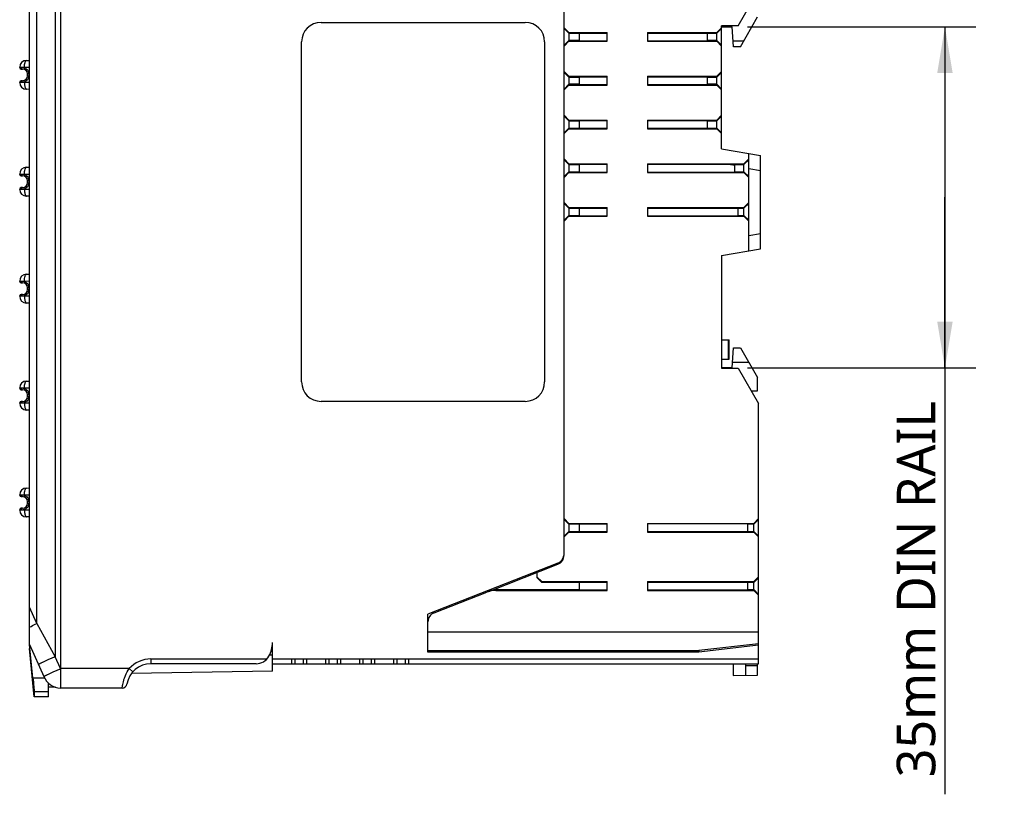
# Model space of a CAD drawing. Header units: inches. Extents: x 0 to 23.4, y 0 to 16.5.
# Tile 11 of 18: x 11.8 to 15.8, y 3.4 to 6.5. Entities that reach past the tile are written whole.
import ezdxf

# ---------------------------------------------------------------- set-up
doc = ezdxf.new("R2010")
doc.units = ezdxf.units.IN
doc.header["$LTSCALE"] = 1.28622
doc.header["$MEASUREMENT"] = 0
doc.layers.get('0').update_dxf_attribs({"linetype": 'CONTINUOUS'})
doc.layers.add('MIO-CMT0A_-DIM', color=7, linetype='CONTINUOUS')
doc.layers.add('MIO-CMT0A_-SHAPE', color=7, linetype='CONTINUOUS')
doc.styles.add('TEXTSTYLE_3', font='malgun.ttf')
doc.dimstyles.new('DIMSTYLE_2', dxfattribs={"dimtxt": 0.15625, "dimasz": 0.1875, "dimexe": 0.125, "dimexo": 0.0625, "dimgap": 0.039062, "dimtad": 1, "dimdec": 5, "dimzin": 4, "dimdsep": 46, "dimtxsty": 'TEXTSTYLE_3', "dimblk": '_FILLED', "dimblk1": '_FILLED', "dimblk2": '_FILLED', "dimcen": 0.09, "dimadec": 5, "dimazin": 1, "dimtfac": 1, "dimtdec": 5, "dimtofl": 0, "dimtmove": 0, "dimatfit": 3, "dimldrblk": '_FILLED', "dimfxl": 1, "dimtolj": 1, "dimtzin": 4, "dimarcsym": 0})

# ---------------------------------------------------------------- blocks, each defined once
blk = doc.blocks.new('_FILLED')
at = {"color": 0, "linetype": 'BYBLOCK'}
blk.add_solid([(0, 0), (-1, 0.167), (-1, -0.167)], dxfattribs=at)
blk = doc.blocks.new('*D1')
at = {"layer": 'MIO-CMT0A_-DIM', "color": 2, "linetype": 'CONTINUOUS'}
for p, q in [((14.7456, 6.4909), (15.5057, 6.4909)), ((15.5057, 6.4909), (15.6697, 6.4909)), ((15.5447, 6.4909), (15.5447, 5.8)), ((15.5447, 5.109), (15.5447, 5.8)), ((15.5447, 5.8), (15.5447, 3.3814)), ((14.7456, 5.109), (15.5057, 5.109)), ((15.5057, 5.109), (15.6697, 5.109))]:
    blk.add_line(p, q, dxfattribs=at)
at = {"layer": 'MIO-CMT0A_-DIM', "color": 2, "linetype": 'CONTINUOUS', "xscale": 0.1875, "yscale": 0.1875, "zscale": 0.1875}
for p, rotation in [((15.5447, 6.4909), 90), ((15.5447, 5.109), 270)]:
    blk.add_blockref('_FILLED', p, dxfattribs=dict(at, rotation=rotation))
at = {"layer": 'MIO-CMT0A_-DIM', "color": 2, "linetype": 'CONTINUOUS', "insert": (15.3494, 4.974), "char_height": 0.15625, "width": 1.592593, "attachment_point": 3, "rotation": 90, "line_spacing_factor": 0.9, "style": 'TEXTSTYLE_3'}
blk.add_mtext('35mm DIN RAIL', dxfattribs=at)

msp = doc.modelspace()

# ---------------------------------------------------------------- linework, layer by layer
at = {"layer": 'MIO-CMT0A_-SHAPE', "color": 7, "linetype": 'CONTINUOUS'}
for p, q in [((11.836968, 3.98897), (11.836968, 7.729127)), ((14.002322, 4.350448), (14.002322, 7.249539)), ((11.86662, 4.073267), (11.86662, 6.7375)), ((11.94126, 6.733588), (11.94126, 3.938915)), ((11.962952, 6.732451), (11.962892, 3.890417)), ((14.707047, 6.494875), (14.789724, 6.638076)), ((13.01807, 6.508655), (13.844842, 6.508655)), ((14.716352, 6.41023), (14.785787, 6.530494)), ((14.022007, 6.467316), (14.002322, 6.487013)), ((14.002322, 6.483301), (14.022007, 6.464292)), ((14.022007, 6.467316), (14.176513, 6.467316)), ((14.022007, 6.467316), (14.022007, 6.431883)), ((14.022007, 6.464292), (14.062752, 6.464292)), ((14.062752, 6.465254), (14.176358, 6.465254)), ((14.062752, 6.465254), (14.062752, 6.433946)), ((14.176513, 6.431883), (14.176513, 6.467316)), ((14.339943, 6.467316), (14.620432, 6.467316)), ((14.339943, 6.467316), (14.339943, 6.431883)), ((14.339943, 6.465254), (14.583502, 6.465254)), ((14.583502, 6.433946), (14.583502, 6.465254)), ((14.583502, 6.464292), (14.620432, 6.464292)), ((14.640117, 6.487013), (14.620432, 6.467316)), ((14.640117, 6.483301), (14.620432, 6.464292)), ((14.620432, 6.431883), (14.620432, 6.467316)), ((14.707047, 6.494875), (14.640117, 6.494875)), ((14.640117, 5.996596), (14.640117, 6.494875)), ((14.640117, 6.490938), (14.683149, 6.490938)), ((14.688793, 6.41023), (14.683149, 6.490938)), ((12.93933, 5.051962), (12.93933, 6.429915)), ((13.923582, 6.429915), (13.923582, 5.051962)), ((14.002322, 6.415898), (14.022007, 6.434908)), ((14.002322, 6.412186), (14.022007, 6.431883)), ((14.062752, 6.434908), (14.022007, 6.434908)), ((14.022007, 6.431883), (14.176513, 6.431883)), ((14.062752, 6.433946), (14.176513, 6.433946)), ((14.339943, 6.431883), (14.620432, 6.431883)), ((14.340097, 6.433946), (14.583502, 6.433946)), ((14.620432, 6.434908), (14.583502, 6.434908)), ((14.640117, 6.415898), (14.620432, 6.434908)), ((14.620432, 6.431883), (14.640117, 6.412186)), ((14.687141, 6.433852), (14.72999, 6.433852)), ((14.716352, 6.41023), (14.688793, 6.41023)), ((11.824916, 6.354594), (11.836968, 6.354699)), ((11.797598, 6.325584), (11.797598, 6.327036)), ((11.797598, 6.327036), (11.806257, 6.326986)), ((11.797598, 6.325584), (11.806034, 6.325584)), ((11.803503, 6.319679), (11.809409, 6.319679)), ((11.806257, 6.326986), (11.817111, 6.326968)), ((11.817111, 6.324381), (11.815373, 6.318753)), ((11.817111, 6.326968), (11.836968, 6.327141)), ((11.817111, 6.326968), (11.817111, 6.324381)), ((14.022007, 6.290151), (14.002322, 6.309848)), ((14.002322, 6.306136), (14.022007, 6.287126)), ((14.640117, 6.309848), (14.620432, 6.290151)), ((14.640117, 6.306136), (14.620432, 6.287126)), ((11.797598, 6.265077), (11.797598, 6.266529)), ((11.806034, 6.266529), (11.797598, 6.266529)), ((11.806257, 6.265127), (11.797598, 6.265077)), ((11.809409, 6.272434), (11.803503, 6.272434)), ((11.817111, 6.265145), (11.806257, 6.265127)), ((11.817111, 6.267732), (11.815373, 6.27336)), ((11.817111, 6.265145), (11.817111, 6.267732)), ((11.836968, 6.264972), (11.817111, 6.265145)), ((11.829094, 6.292119), (11.829094, 6.299994)), ((11.834948, 6.299994), (11.829094, 6.299994)), ((11.829094, 6.292119), (11.834948, 6.292119)), ((11.834948, 6.299994), (11.834948, 6.292119)), ((14.022007, 6.290151), (14.176513, 6.290151)), ((14.022007, 6.290151), (14.022007, 6.254718)), ((14.022007, 6.287126), (14.062752, 6.287126)), ((14.062752, 6.288089), (14.176358, 6.288089)), ((14.062752, 6.288089), (14.062752, 6.25678)), ((14.176513, 6.254718), (14.176513, 6.290151)), ((14.339943, 6.290151), (14.620432, 6.290151)), ((14.339943, 6.290151), (14.339943, 6.254718)), ((14.339943, 6.288089), (14.583502, 6.288089)), ((14.583502, 6.25678), (14.583502, 6.288089)), ((14.583502, 6.287126), (14.620432, 6.287126)), ((14.620432, 6.254718), (14.620432, 6.290151)), ((11.836968, 6.237414), (11.824916, 6.237519)), ((14.002322, 6.238733), (14.022007, 6.257743)), ((14.002322, 6.235021), (14.022007, 6.254718)), ((14.062752, 6.257743), (14.022007, 6.257743)), ((14.022007, 6.254718), (14.176513, 6.254718)), ((14.062752, 6.25678), (14.176513, 6.25678)), ((14.339943, 6.254718), (14.620432, 6.254718)), ((14.340097, 6.25678), (14.583502, 6.25678)), ((14.620432, 6.257743), (14.583502, 6.257743)), ((14.640117, 6.238733), (14.620432, 6.257743)), ((14.620432, 6.254718), (14.640117, 6.235021)), ((14.022007, 6.112986), (14.002322, 6.132683)), ((14.002322, 6.128971), (14.022007, 6.109961)), ((14.022007, 6.112986), (14.176513, 6.112986)), ((14.022007, 6.112986), (14.022007, 6.077553)), ((14.022007, 6.109961), (14.062752, 6.109961)), ((14.062752, 6.110923), (14.176358, 6.110923)), ((14.062752, 6.110923), (14.062752, 6.079615)), ((14.176513, 6.077553), (14.176513, 6.112986)), ((14.339943, 6.112986), (14.620432, 6.112986)), ((14.339943, 6.112986), (14.339943, 6.077553)), ((14.339943, 6.110923), (14.583502, 6.110923)), ((14.583502, 6.079615), (14.583502, 6.110923)), ((14.583502, 6.109961), (14.620432, 6.109961)), ((14.640117, 6.132683), (14.620432, 6.112986)), ((14.640117, 6.128971), (14.620432, 6.109961)), ((14.620432, 6.077553), (14.620432, 6.112986)), ((14.002322, 6.061568), (14.022007, 6.080577)), ((14.002322, 6.057856), (14.022007, 6.077553)), ((14.022007, 6.080577), (14.062752, 6.080577)), ((14.022007, 6.077553), (14.176513, 6.077553)), ((14.062752, 6.079615), (14.176513, 6.079615)), ((14.339943, 6.077553), (14.620432, 6.077553)), ((14.340097, 6.079615), (14.583502, 6.079615)), ((14.583502, 6.080577), (14.620432, 6.080577)), ((14.640117, 6.061568), (14.620432, 6.080577)), ((14.620432, 6.077553), (14.640117, 6.057856)), ((14.640117, 5.996596), (14.797598, 5.968828)), ((14.022007, 5.93582), (14.002322, 5.955517)), ((14.002322, 5.951805), (14.022007, 5.932796)), ((14.750354, 5.955517), (14.730669, 5.93582)), ((14.750354, 5.951805), (14.730669, 5.932796)), ((14.750354, 5.583458), (14.750354, 5.977159)), ((14.797598, 5.591788), (14.797598, 5.968828)), ((11.824916, 5.921523), (11.836968, 5.921628)), ((14.002322, 5.884402), (14.022007, 5.903412)), ((14.022007, 5.93582), (14.176513, 5.93582)), ((14.022007, 5.93582), (14.022007, 5.900387)), ((14.022007, 5.932796), (14.062752, 5.932796)), ((14.022007, 5.903412), (14.062752, 5.903412)), ((14.062752, 5.933758), (14.176358, 5.933758)), ((14.062752, 5.933758), (14.062752, 5.902449)), ((14.062752, 5.902449), (14.176513, 5.902449)), ((14.176513, 5.900387), (14.176513, 5.93582)), ((14.339943, 5.93582), (14.730669, 5.93582)), ((14.339943, 5.93582), (14.339943, 5.900387)), ((14.339943, 5.933758), (14.670455, 5.933758)), ((14.340097, 5.902449), (14.693738, 5.902449)), ((14.670455, 5.933758), (14.693738, 5.929653)), ((14.675913, 5.932796), (14.730669, 5.932796)), ((14.693738, 5.902449), (14.693738, 5.929653)), ((14.693738, 5.903412), (14.730669, 5.903412)), ((14.730669, 5.900387), (14.730669, 5.93582)), ((14.750354, 5.884402), (14.730669, 5.903412)), ((14.750354, 5.917193), (14.797598, 5.908862)), ((11.797598, 5.892513), (11.797598, 5.893965)), ((11.797598, 5.893965), (11.806257, 5.893915)), ((11.797598, 5.892513), (11.806034, 5.892513)), ((11.803503, 5.886608), (11.809409, 5.886608)), ((11.806257, 5.893915), (11.817111, 5.893897)), ((11.817111, 5.89131), (11.815373, 5.885682)), ((11.817111, 5.893897), (11.836968, 5.89407)), ((11.817111, 5.893897), (11.817111, 5.89131)), ((11.829094, 5.859049), (11.829094, 5.866923)), ((11.834948, 5.866923), (11.829094, 5.866923)), ((11.834948, 5.866923), (11.834948, 5.859048)), ((14.002322, 5.88069), (14.022007, 5.900387)), ((14.022007, 5.900387), (14.176513, 5.900387)), ((14.339943, 5.900387), (14.730669, 5.900387)), ((14.730669, 5.900387), (14.750354, 5.88069)), ((11.797598, 5.832006), (11.797598, 5.833458)), ((11.806034, 5.833458), (11.797598, 5.833458)), ((11.806257, 5.832056), (11.797598, 5.832006)), ((11.809409, 5.839364), (11.803503, 5.839364)), ((11.817111, 5.832074), (11.806257, 5.832056)), ((11.817111, 5.834661), (11.815373, 5.840289)), ((11.817111, 5.832074), (11.817111, 5.834661)), ((11.836968, 5.831901), (11.817111, 5.832074)), ((11.829094, 5.859049), (11.834948, 5.859049)), ((11.836968, 5.804343), (11.824916, 5.804448)), ((14.022007, 5.758655), (14.002322, 5.778352)), ((14.002322, 5.77464), (14.022007, 5.75563)), ((14.022007, 5.758655), (14.176513, 5.758655)), ((14.022007, 5.758655), (14.022007, 5.723222)), ((14.022007, 5.75563), (14.062752, 5.75563)), ((14.062752, 5.756593), (14.176358, 5.756593)), ((14.062752, 5.756593), (14.062752, 5.725284)), ((14.176513, 5.723222), (14.176513, 5.758655)), ((14.339943, 5.758655), (14.730669, 5.758655)), ((14.339943, 5.758655), (14.339943, 5.723222)), ((14.339943, 5.756593), (14.707047, 5.756593)), ((14.707047, 5.725284), (14.707047, 5.756593)), ((14.707047, 5.75563), (14.730669, 5.75563)), ((14.750354, 5.778352), (14.730669, 5.758655)), ((14.750354, 5.77464), (14.730669, 5.75563)), ((14.730669, 5.723222), (14.730669, 5.758655)), ((14.002322, 5.707237), (14.022007, 5.726246)), ((14.002322, 5.703525), (14.022007, 5.723222)), ((14.022007, 5.726246), (14.062752, 5.726246)), ((14.022007, 5.723222), (14.176513, 5.723222)), ((14.062752, 5.725284), (14.176513, 5.725284)), ((14.339943, 5.723222), (14.730669, 5.723222)), ((14.340097, 5.725284), (14.707047, 5.725284)), ((14.707047, 5.726246), (14.730669, 5.726246)), ((14.750354, 5.707237), (14.730669, 5.726246)), ((14.730669, 5.723222), (14.750354, 5.703525)), ((14.797598, 5.651755), (14.750354, 5.643424)), ((14.640117, 5.56402), (14.797598, 5.591788)), ((14.640117, 5.56402), (14.640117, 5.107539)), ((11.824916, 5.488452), (11.836968, 5.488558)), ((11.797598, 5.459442), (11.797598, 5.460894)), ((11.797598, 5.460894), (11.806257, 5.460844)), ((11.797598, 5.459442), (11.806034, 5.459442)), ((11.803503, 5.453537), (11.809409, 5.453537)), ((11.806257, 5.460844), (11.817111, 5.460826)), ((11.817111, 5.458239), (11.815373, 5.452611)), ((11.817111, 5.460826), (11.836968, 5.460999)), ((11.817111, 5.460826), (11.817111, 5.458239)), ((11.829094, 5.425978), (11.829094, 5.433852)), ((11.834948, 5.433852), (11.829094, 5.433852)), ((11.829094, 5.425978), (11.834948, 5.425978)), ((11.834948, 5.433852), (11.834948, 5.425978)), ((11.797598, 5.398935), (11.797598, 5.400387)), ((11.806034, 5.400387), (11.797598, 5.400387)), ((11.806257, 5.398985), (11.797598, 5.398935)), ((11.809409, 5.406293), (11.803503, 5.406293)), ((11.817111, 5.399003), (11.806257, 5.398985)), ((11.817111, 5.40159), (11.815373, 5.407218)), ((11.817111, 5.399003), (11.817111, 5.40159)), ((11.836968, 5.39883), (11.817111, 5.399003)), ((11.836968, 5.371272), (11.824916, 5.371377)), ((14.640117, 5.223222), (14.671305, 5.223222)), ((14.668722, 5.144482), (14.668722, 5.223222)), ((14.671305, 5.144482), (14.671305, 5.223222)), ((14.683149, 5.109049), (14.688793, 5.189757)), ((14.688793, 5.189757), (14.716352, 5.189757)), ((14.716352, 5.189757), (14.785787, 5.069493)), ((14.640117, 5.144482), (14.671305, 5.144482)), ((14.683149, 5.109049), (14.640117, 5.109049)), ((14.640117, 5.107539), (14.707047, 5.107539)), ((14.750447, 5.130702), (14.684663, 5.130702)), ((14.707047, 5.107539), (14.789724, 4.964338)), ((14.785787, 5.016381), (14.785787, 5.069493)), ((11.797598, 5.026371), (11.797598, 5.027824)), ((11.797598, 5.027824), (11.806257, 5.027773)), ((11.797598, 5.026371), (11.806034, 5.026371)), ((11.806257, 5.027773), (11.817111, 5.027755)), ((11.817111, 5.025169), (11.815373, 5.019541)), ((11.817111, 5.027755), (11.836968, 5.027928)), ((11.817111, 5.027755), (11.817111, 5.025168)), ((11.824916, 5.055382), (11.836968, 5.055487)), ((11.803503, 5.020466), (11.809409, 5.020466)), ((11.829094, 4.992907), (11.829094, 5.000781)), ((11.834948, 5.000781), (11.829094, 5.000781)), ((11.829094, 4.992907), (11.834948, 4.992907)), ((11.834948, 5.000781), (11.834948, 4.992907)), ((14.759807, 5.016155), (14.785787, 5.016381)), ((11.797598, 4.965864), (11.797598, 4.967316)), ((11.806034, 4.967316), (11.797598, 4.967316)), ((11.806257, 4.965915), (11.797598, 4.965864)), ((11.809409, 4.973222), (11.803503, 4.973222)), ((11.817111, 4.965932), (11.806257, 4.965915)), ((11.817111, 4.968519), (11.815373, 4.974147)), ((11.817111, 4.965932), (11.817111, 4.968519)), ((11.836968, 4.96576), (11.817111, 4.965932)), ((13.844842, 4.973222), (13.01807, 4.973222)), ((14.789724, 3.91023), (14.789724, 4.964338)), ((11.836968, 4.938201), (11.824916, 4.938306)), ((11.797598, 4.593301), (11.797598, 4.594753)), ((11.797598, 4.594753), (11.806257, 4.594702)), ((11.797598, 4.593301), (11.806034, 4.593301)), ((11.803503, 4.587395), (11.809409, 4.587395)), ((11.806257, 4.594702), (11.817111, 4.594685)), ((11.817111, 4.592098), (11.815373, 4.58647)), ((11.817111, 4.594685), (11.836968, 4.594857)), ((11.817111, 4.594685), (11.817111, 4.592098)), ((11.824916, 4.622311), (11.836968, 4.622416)), ((11.829094, 4.559836), (11.829094, 4.56771)), ((11.834948, 4.56771), (11.829094, 4.56771)), ((11.829094, 4.559836), (11.834948, 4.559836)), ((11.834948, 4.56771), (11.834948, 4.559836)), ((11.797598, 4.532793), (11.797598, 4.534245)), ((11.806034, 4.534245), (11.797598, 4.534245)), ((11.806257, 4.532844), (11.797598, 4.532793)), ((11.809409, 4.540151), (11.803503, 4.540151)), ((11.817111, 4.532862), (11.806257, 4.532844)), ((11.817111, 4.535449), (11.815373, 4.541076)), ((11.817111, 4.532862), (11.817111, 4.535449)), ((11.836968, 4.532689), (11.817111, 4.532862)), ((11.836968, 4.50513), (11.824916, 4.505235)), ((14.022007, 4.479127), (14.002322, 4.498824)), ((14.002322, 4.495112), (14.022007, 4.476103)), ((14.022007, 4.479127), (14.176513, 4.479127)), ((14.022007, 4.479127), (14.022007, 4.443694)), ((14.062752, 4.476103), (14.022007, 4.476103)), ((14.062752, 4.477065), (14.176358, 4.477065)), ((14.062752, 4.477065), (14.062752, 4.445757)), ((14.176513, 4.443694), (14.176513, 4.479127)), ((14.339943, 4.479127), (14.770039, 4.479127)), ((14.339943, 4.479127), (14.339943, 4.443694)), ((14.746417, 4.477065), (14.339943, 4.477065)), ((14.746417, 4.445757), (14.746417, 4.477065)), ((14.770039, 4.476103), (14.746417, 4.476103)), ((14.789724, 4.498824), (14.770039, 4.479127)), ((14.789724, 4.495112), (14.770039, 4.476103)), ((14.770039, 4.443694), (14.770039, 4.479127)), ((14.002322, 4.427709), (14.022007, 4.446719)), ((14.002322, 4.423997), (14.022007, 4.443694)), ((14.022007, 4.446719), (14.062752, 4.446719)), ((14.022007, 4.443694), (14.176513, 4.443694)), ((14.062752, 4.445757), (14.176513, 4.445757)), ((14.339943, 4.443694), (14.770039, 4.443694)), ((14.340097, 4.445757), (14.746417, 4.445757)), ((14.746417, 4.446719), (14.770039, 4.446719)), ((14.789724, 4.427709), (14.770039, 4.446719)), ((14.770039, 4.443694), (14.789724, 4.423997)), ((13.977348, 4.318034), (13.451141, 4.11131)), ((13.696886, 4.203623), (13.977348, 4.313804)), ((13.892086, 4.280308), (13.892086, 4.259579)), ((13.911771, 4.242907), (13.892086, 4.262604)), ((13.892086, 4.259579), (13.911771, 4.239882)), ((13.911771, 4.242907), (14.176513, 4.242907)), ((13.911771, 4.239882), (13.911771, 4.242907)), ((14.062752, 4.239882), (13.911771, 4.239882)), ((14.062752, 4.240845), (14.176358, 4.240845)), ((14.062752, 4.240845), (14.062752, 4.209536)), ((14.176513, 4.207474), (14.176513, 4.242907)), ((14.339943, 4.242907), (14.770039, 4.242907)), ((14.339943, 4.242907), (14.339943, 4.207474)), ((14.339943, 4.240845), (14.746417, 4.240845)), ((14.746417, 4.209536), (14.746417, 4.240845)), ((14.770039, 4.239882), (14.746417, 4.239882)), ((14.789724, 4.262604), (14.770039, 4.242907)), ((14.789724, 4.258892), (14.770039, 4.239882)), ((14.770039, 4.207474), (14.770039, 4.242907)), ((13.476115, 4.116891), (13.689187, 4.200598)), ((13.725481, 4.207474), (13.73318, 4.210498)), ((13.725481, 4.207474), (14.176513, 4.207474)), ((13.73318, 4.210498), (14.062752, 4.210498)), ((14.062752, 4.209536), (14.176513, 4.209536)), ((14.339943, 4.207474), (14.770039, 4.207474)), ((14.340097, 4.209536), (14.746417, 4.209536)), ((14.746417, 4.210498), (14.770039, 4.210498)), ((14.789724, 4.191489), (14.770039, 4.210498)), ((14.770039, 4.207474), (14.789724, 4.187777)), ((13.596158, 4.164051), (13.596158, 4.168281)), ((11.86662, 4.073267), (11.836968, 4.139985)), ((13.451141, 3.957474), (13.451141, 4.11131)), ((11.86662, 4.073266), (11.94126, 3.938914)), ((13.451141, 4.040151), (14.789724, 4.040151)), ((11.836968, 3.98897), (11.89497, 3.858465)), ((12.82122, 3.880824), (12.82122, 3.996844)), ((14.789724, 3.990977), (14.548246, 3.963379)), ((11.851368, 3.8536), (11.836968, 3.987233)), ((11.836968, 3.987233), (11.836968, 3.972632)), ((11.85663, 3.776375), (11.836968, 3.972593)), ((13.451141, 3.963379), (14.548246, 3.963379)), ((14.548582, 3.957474), (13.451141, 3.957474)), ((14.548246, 3.963379), (14.548582, 3.957474)), ((14.548569, 3.957675), (14.548582, 3.957474)), ((14.789724, 3.985033), (14.548582, 3.957474)), ((11.962892, 3.890417), (11.94126, 3.938915)), ((12.329094, 3.929915), (12.799089, 3.929915)), ((12.329094, 3.929915), (12.329094, 3.91023)), ((12.755072, 3.91023), (12.329094, 3.91023)), ((12.82122, 3.945663), (12.809334, 3.945663)), ((12.82122, 3.929915), (14.789724, 3.929915)), ((12.82122, 3.91023), (14.789724, 3.91023)), ((12.89996, 3.91023), (12.89996, 3.929915)), ((12.911771, 3.929915), (12.911771, 3.91023)), ((12.947204, 3.91023), (12.947204, 3.929915)), ((12.959015, 3.929915), (12.959015, 3.91023)), ((13.037755, 3.91023), (13.037755, 3.929915)), ((13.049566, 3.929915), (13.049566, 3.91023)), ((13.084999, 3.91023), (13.084999, 3.929915)), ((13.09681, 3.929915), (13.09681, 3.91023)), ((13.175551, 3.91023), (13.175551, 3.929915)), ((13.187362, 3.929915), (13.187362, 3.91023)), ((13.222795, 3.91023), (13.222795, 3.929915)), ((13.234606, 3.929915), (13.234606, 3.91023)), ((13.313346, 3.91023), (13.313346, 3.929915)), ((13.325157, 3.929915), (13.325157, 3.91023)), ((13.36059, 3.91023), (13.36059, 3.929915)), ((13.372401, 3.929915), (13.372401, 3.91023)), ((14.687362, 3.91023), (14.687362, 3.862986)), ((14.738543, 3.863377), (14.738543, 3.91023)), ((14.785787, 3.863845), (14.785787, 3.91023)), ((12.24106, 3.890545), (11.962892, 3.890417)), ((12.241059, 3.890544), (12.255732, 3.877421)), ((12.82122, 3.880824), (12.250354, 3.87086)), ((14.738543, 3.902801), (14.785787, 3.903213)), ((11.851368, 3.8536), (11.897547, 3.8536)), ((11.91374, 3.776371), (11.91374, 3.832398)), ((14.687362, 3.862986), (14.785787, 3.863845)), ((11.91374, 3.796564), (11.85629, 3.796564)), ((11.856292, 3.796564), (11.856631, 3.776373)), ((11.942124, 3.815742), (11.91374, 3.815742)), ((12.212636, 3.811805), (11.962955, 3.811805)), ((11.91374, 3.776371), (11.85663, 3.776371)), ((11.856633, 3.776375), (11.856633, 3.776371))]:
    msp.add_line(p, q, dxfattribs=at)
for centre, radius, start, end in [((13.01807, 6.429915), 0.07874, 90, 180), ((13.844842, 6.429915), 0.07874, 0, 90), ((11.825157, 6.327036), 0.027559, 90.5, 180), ((11.803503, 6.325584), 0.005906, 180, 270), ((11.806033, 6.273597), 0.051987, 82.029879, 89.998872), ((11.809409, 6.299994), 0.019685, 0, 90), ((11.806219, 6.275252), 0.050323, 79.755115, 81.977721), ((11.806353, 6.275952), 0.04961, 77.475863, 79.76419), ((11.809333, 6.299959), 0.025631, 54.327802, 72.334742), ((11.809176, 6.299964), 0.025772, 0.065015, 18.020386), ((11.803503, 6.266529), 0.005906, 90, 180), ((11.825157, 6.265077), 0.027559, 180, 269.5), ((11.806041, 6.318499), 0.05197, 269.9927, 275.8719), ((11.809409, 6.292119), 0.019685, 270, 360), ((11.806171, 6.317245), 0.050709, 275.87115, 278.021274), ((11.806263, 6.316594), 0.050052, 278.020408, 282.517387), ((11.809271, 6.292291), 0.02578, 287.704396, 305.625549), ((11.80932, 6.292132), 0.025628, 341.961705, 359.971232), ((11.825157, 5.893965), 0.027559, 90.5, 180), ((11.803503, 5.892513), 0.005906, 180, 270), ((11.806033, 5.840526), 0.051987, 82.029879, 89.998872), ((11.809409, 5.866923), 0.019685, 0, 90), ((11.806219, 5.842181), 0.050323, 79.755115, 81.977721), ((11.806353, 5.842881), 0.04961, 77.475863, 79.76419), ((11.809333, 5.866888), 0.025631, 54.327802, 72.334742), ((11.809176, 5.866894), 0.025772, 0.065015, 18.020386), ((11.803503, 5.833458), 0.005906, 90, 180), ((11.825157, 5.832006), 0.027559, 180, 269.5), ((11.806041, 5.885428), 0.05197, 269.9927, 275.8719), ((11.809409, 5.859049), 0.019685, 270, 360), ((11.806171, 5.884174), 0.050709, 275.87115, 278.021274), ((11.806263, 5.883524), 0.050052, 278.020408, 282.517387), ((11.809271, 5.85922), 0.02578, 287.704396, 305.625549), ((11.80932, 5.859061), 0.025628, 341.961705, 359.971232), ((11.825157, 5.460894), 0.027559, 90.5, 180), ((11.803503, 5.459442), 0.005906, 180, 270), ((11.806033, 5.407456), 0.051987, 82.029879, 89.998872), ((11.809409, 5.433852), 0.019685, 0, 90), ((11.809409, 5.425978), 0.019685, 270, 360), ((11.806219, 5.40911), 0.050323, 79.755115, 81.977721), ((11.806353, 5.40981), 0.04961, 77.475863, 79.76419), ((11.809333, 5.433817), 0.025631, 54.327802, 72.334742), ((11.809176, 5.433823), 0.025772, 0.065015, 18.020386), ((11.80932, 5.42599), 0.025628, 341.961705, 359.971232), ((11.803503, 5.400387), 0.005906, 90, 180), ((11.825157, 5.398935), 0.027559, 180, 269.5), ((11.806041, 5.452357), 0.05197, 269.9927, 275.8719), ((11.806171, 5.451103), 0.050709, 275.87115, 278.021274), ((11.806263, 5.450453), 0.050052, 278.020408, 282.517387), ((11.809271, 5.426149), 0.02578, 287.704396, 305.625549), ((11.825157, 5.027824), 0.027559, 90.5, 180), ((11.803503, 5.026371), 0.005906, 180, 270), ((11.806033, 4.974385), 0.051987, 82.029879, 89.998872), ((11.806219, 4.976039), 0.050323, 79.755115, 81.977721), ((11.806353, 4.976739), 0.04961, 77.475863, 79.76419), ((11.809333, 5.000746), 0.025631, 54.327802, 72.334742), ((13.01807, 5.051962), 0.07874, 180, 270), ((13.844842, 5.051962), 0.07874, 270, 360), ((11.809409, 5.000781), 0.019685, 0, 90), ((11.809409, 4.992907), 0.019685, 270, 360), ((11.809176, 5.000752), 0.025772, 0.065015, 18.020386), ((11.80932, 4.99292), 0.025628, 341.961705, 359.971232), ((11.803503, 4.967316), 0.005906, 90, 180), ((11.825157, 4.965864), 0.027559, 180, 269.5), ((11.806041, 5.019286), 0.05197, 269.9927, 275.8719), ((11.806171, 5.018032), 0.050709, 275.87115, 278.021274), ((11.806263, 5.017382), 0.050052, 278.020408, 282.517387), ((11.809271, 4.993078), 0.02578, 287.704396, 305.625549), ((11.825157, 4.594753), 0.027559, 90.5, 180), ((11.803503, 4.593301), 0.005906, 180, 270), ((11.806033, 4.541314), 0.051987, 82.029879, 89.998872), ((11.809409, 4.56771), 0.019685, 0, 90), ((11.806219, 4.542968), 0.050323, 79.755115, 81.977721), ((11.806353, 4.543668), 0.04961, 77.475863, 79.76419), ((11.809333, 4.567675), 0.025631, 54.327802, 72.334742), ((11.809409, 4.559836), 0.019685, 270, 360), ((11.809176, 4.567681), 0.025772, 0.065015, 18.020386), ((11.80932, 4.559849), 0.025628, 341.961705, 359.971232), ((11.803503, 4.534245), 0.005906, 90, 180), ((11.825157, 4.532793), 0.027559, 180, 269.5), ((11.806041, 4.586216), 0.05197, 269.9927, 275.8719), ((11.806171, 4.584961), 0.050709, 275.87115, 278.021274), ((11.806263, 4.584311), 0.050052, 278.020408, 282.517387), ((11.809271, 4.560007), 0.02578, 287.704396, 305.625549), ((13.962952, 4.350448), 0.03937, 291.447736, 360), ((13.962952, 4.354678), 0.03937, 291.447736, 351.275343), ((13.490511, 4.080248), 0.03937, 111.447736, 180), ((12.705078, 3.996844), 0.116142, 331.134273, 360), ((12.329094, 3.811805), 0.098425, 90, 170.405932), ((12.329094, 3.811805), 0.11811, 90, 138.189741), ((12.755072, 3.969285), 0.059055, 270, 331.134273), ((11.966924, 3.890445), 0.07874, 203.962489, 267.110945), ((12.212636, 3.83149), 0.019685, 270.000001, 350.405932)]:
    msp.add_arc(centre, radius, start, end, dxfattribs=at)
for centre in [(13.725176, 4.108989), (13.732875, 4.112013)]:
    msp.add_ellipse(centre, major_axis=(0.092026, 0.036153), ratio=0.99547058, start_param=1.19491514, end_param=1.57079633, dxfattribs=at)
for points, knots in [([(11.817111, 6.326968), (11.81708, 6.330563), (11.817432, 6.337219), (11.818702, 6.344963), (11.820407, 6.349905), (11.821863, 6.352804), (11.823705, 6.354579), (11.824916, 6.354594)], [0, 0, 0, 0, 0.36027001, 0.66602197, 0.78486368, 0.87864334, 1, 1, 1, 1]), ([(11.809409, 6.319679), (11.808426, 6.319679), (11.806925, 6.321126), (11.806224, 6.323398), (11.806034, 6.32485), (11.806034, 6.325584)], [0, 0, 0, 0, 0.40542474, 0.69718355, 1, 1, 1, 1]), ([(11.806034, 6.266529), (11.806034, 6.267263), (11.806224, 6.268715), (11.806925, 6.270987), (11.808426, 6.272434), (11.809409, 6.272434)], [0, 0, 0, 0, 0.30281638, 0.59457519, 1, 1, 1, 1]), ([(11.817111, 6.265145), (11.817025, 6.261568), (11.817342, 6.256361), (11.818276, 6.249798), (11.819212, 6.245665), (11.820398, 6.242254), (11.821842, 6.239323), (11.823701, 6.237529), (11.824917, 6.237519)], [0, 0, 0, 0, 0.35844334, 0.52053045, 0.66342983, 0.78334966, 0.8782545, 1, 1, 1, 1]), ([(11.817111, 5.893897), (11.81708, 5.897492), (11.817432, 5.904149), (11.818702, 5.911892), (11.820407, 5.916835), (11.821863, 5.919733), (11.823705, 5.921508), (11.824916, 5.921523)], [0, 0, 0, 0, 0.36027001, 0.66602197, 0.78486368, 0.87864334, 1, 1, 1, 1]), ([(11.809409, 5.886608), (11.808426, 5.886608), (11.806925, 5.888055), (11.806224, 5.890327), (11.806034, 5.891779), (11.806034, 5.892513)], [0, 0, 0, 0, 0.40542474, 0.69718355, 1, 1, 1, 1]), ([(11.806034, 5.833458), (11.806034, 5.834192), (11.806224, 5.835644), (11.806925, 5.837916), (11.808426, 5.839364), (11.809409, 5.839364)], [0, 0, 0, 0, 0.30281638, 0.59457519, 1, 1, 1, 1]), ([(11.817111, 5.832074), (11.817025, 5.828497), (11.817342, 5.82329), (11.818276, 5.816728), (11.819212, 5.812594), (11.820398, 5.809183), (11.821842, 5.806252), (11.823701, 5.804458), (11.824917, 5.804448)], [0, 0, 0, 0, 0.35844334, 0.52053045, 0.66342983, 0.78334966, 0.8782545, 1, 1, 1, 1]), ([(11.817111, 5.460826), (11.81708, 5.464421), (11.817432, 5.471078), (11.818702, 5.478821), (11.820407, 5.483764), (11.821863, 5.486662), (11.823705, 5.488438), (11.824916, 5.488452)], [0, 0, 0, 0, 0.36027001, 0.66602197, 0.78486368, 0.87864334, 1, 1, 1, 1]), ([(11.809409, 5.453537), (11.808426, 5.453537), (11.806925, 5.454984), (11.806224, 5.457256), (11.806034, 5.458709), (11.806034, 5.459442)], [0, 0, 0, 0, 0.40542474, 0.69718355, 1, 1, 1, 1]), ([(11.806034, 5.400387), (11.806034, 5.401121), (11.806224, 5.402573), (11.806925, 5.404845), (11.808426, 5.406293), (11.809409, 5.406293)], [0, 0, 0, 0, 0.30281638, 0.59457519, 1, 1, 1, 1]), ([(11.817111, 5.399003), (11.817025, 5.395426), (11.817342, 5.390219), (11.818276, 5.383657), (11.819212, 5.379524), (11.820398, 5.376112), (11.821842, 5.373181), (11.823701, 5.371388), (11.824917, 5.371377)], [0, 0, 0, 0, 0.35844334, 0.52053045, 0.66342983, 0.78334966, 0.8782545, 1, 1, 1, 1]), ([(11.809409, 5.020466), (11.808426, 5.020466), (11.806925, 5.021914), (11.806224, 5.024185), (11.806034, 5.025638), (11.806034, 5.026371)], [0, 0, 0, 0, 0.40542474, 0.69718355, 1, 1, 1, 1]), ([(11.817111, 5.027755), (11.81708, 5.031351), (11.817432, 5.038007), (11.818702, 5.04575), (11.820407, 5.050693), (11.821863, 5.053591), (11.823705, 5.055367), (11.824916, 5.055382)], [0, 0, 0, 0, 0.36027001, 0.66602197, 0.78486368, 0.87864334, 1, 1, 1, 1]), ([(11.806034, 4.967316), (11.806034, 4.96805), (11.806224, 4.969502), (11.806925, 4.971774), (11.808426, 4.973222), (11.809409, 4.973222)], [0, 0, 0, 0, 0.30281638, 0.59457519, 1, 1, 1, 1]), ([(11.817111, 4.965932), (11.817025, 4.962355), (11.817342, 4.957149), (11.818276, 4.950586), (11.819212, 4.946453), (11.820398, 4.943041), (11.821842, 4.94011), (11.823701, 4.938317), (11.824917, 4.938306)], [0, 0, 0, 0, 0.35844334, 0.52053045, 0.66342983, 0.78334966, 0.8782545, 1, 1, 1, 1]), ([(11.809409, 4.587395), (11.808426, 4.587395), (11.806925, 4.588843), (11.806224, 4.591115), (11.806034, 4.592567), (11.806034, 4.593301)], [0, 0, 0, 0, 0.40542474, 0.69718355, 1, 1, 1, 1]), ([(11.817111, 4.594685), (11.81708, 4.59828), (11.817432, 4.604936), (11.818702, 4.612679), (11.820407, 4.617622), (11.821863, 4.62052), (11.823705, 4.622296), (11.824916, 4.622311)], [0, 0, 0, 0, 0.36027001, 0.66602197, 0.78486368, 0.87864334, 1, 1, 1, 1]), ([(11.806034, 4.534245), (11.806034, 4.534979), (11.806224, 4.536432), (11.806925, 4.538703), (11.808426, 4.540151), (11.809409, 4.540151)], [0, 0, 0, 0, 0.30281638, 0.59457519, 1, 1, 1, 1]), ([(11.817111, 4.532862), (11.817025, 4.529284), (11.817342, 4.524078), (11.818276, 4.517515), (11.819212, 4.513382), (11.820398, 4.50997), (11.821842, 4.507039), (11.823701, 4.505246), (11.824917, 4.505235)], [0, 0, 0, 0, 0.35844334, 0.52053045, 0.66342983, 0.78334966, 0.8782545, 1, 1, 1, 1]), ([(11.836968, 4.058274), (11.839165, 4.059481), (11.848929, 4.064713), (11.858871, 4.069609), (11.86662, 4.073267)], [0, 0, 0, 0, 0.22637832, 1, 1, 1, 1]), ([(11.94126, 3.938915), (11.936754, 3.936906), (11.927944, 3.932959), (11.915218, 3.927193), (11.903579, 3.921851), (11.894764, 3.917743), (11.88857, 3.914808), (11.884659, 3.912931), (11.881308, 3.911292), (11.878509, 3.909899), (11.876388, 3.908782), (11.874711, 3.907916), (11.874009, 3.907389), (11.873375, 3.907055), (11.873428, 3.906935)], [0, 0, 0, 0, 0.1972522, 0.38589524, 0.55853842, 0.70922574, 0.77464271, 0.83258269, 0.88252648, 0.92406338, 0.95679018, 0.98040363, 0.99477877, 1, 1, 1, 1]), ([(11.89497, 3.858465), (11.894917, 3.858585), (11.895552, 3.858919), (11.896253, 3.859447), (11.897932, 3.860313), (11.900054, 3.861431), (11.902856, 3.862824), (11.90621, 3.864465), (11.910125, 3.866344), (11.916325, 3.869282), (11.92515, 3.873395), (11.936802, 3.878742), (11.949541, 3.884513), (11.958357, 3.888464), (11.962867, 3.890473)], [0, 0, 0, 0, 0.00521717, 0.01958458, 0.04319344, 0.07591773, 0.1174448, 0.16738299, 0.22532883, 0.29074699, 0.44145498, 0.61414594, 0.80279514, 1, 1, 1, 1]), ([(11.962892, 3.890417), (11.962787, 3.885307), (11.962605, 3.87528), (11.962385, 3.860723), (11.962238, 3.847306), (11.962196, 3.837079), (11.962212, 3.829851), (11.962244, 3.825268), (11.962298, 3.821322), (11.962367, 3.818015), (11.962471, 3.815474), (11.962563, 3.813485), (11.962731, 3.812551), (11.962813, 3.811808), (11.962955, 3.811805)], [0, 0, 0, 0, 0.19488535, 0.38241528, 0.55511133, 0.70650988, 0.77234128, 0.83074149, 0.88115311, 0.92307339, 0.95614275, 0.98003892, 0.99458733, 1, 1, 1, 1]), ([(12.212636, 3.811805), (12.212659, 3.812357), (12.213052, 3.814519), (12.213653, 3.819322), (12.215101, 3.827052), (12.217419, 3.837332), (12.221011, 3.849576), (12.227915, 3.868062), (12.235188, 3.881789), (12.24106, 3.890545)], [0, 0, 0, 0, 0.019651, 0.07782307, 0.17221289, 0.29890912, 0.45233684, 0.62529649, 1, 1, 1, 1]), ([(11.851368, 3.8536), (11.852656, 3.84165), (11.854312, 3.825305), (11.855794, 3.80628), (11.856245, 3.799224), (11.85629, 3.796564)], [0, 0, 0, 0, 0.62976861, 0.86058781, 1, 1, 1, 1])]:
    msp.add_open_spline(points, degree=3, knots=knots, dxfattribs=at)
for points in [[(11.824294, 6.320773), (11.828599, 6.31768), (11.832039, 6.312977), (11.833684, 6.307937)], [(11.833685, 6.28418), (11.83204, 6.279136), (11.828597, 6.27443), (11.824288, 6.271336)], [(11.824294, 5.887702), (11.828599, 5.884609), (11.832039, 5.879906), (11.833684, 5.874866)], [(11.833685, 5.851109), (11.83204, 5.846065), (11.828597, 5.841359), (11.824288, 5.838265)], [(11.824294, 5.454631), (11.828599, 5.451538), (11.832039, 5.446835), (11.833684, 5.441795)], [(11.833685, 5.418038), (11.83204, 5.412994), (11.828597, 5.408288), (11.824288, 5.405194)], [(11.833685, 4.984967), (11.83204, 4.979924), (11.828597, 4.975217), (11.824288, 4.972123)], [(11.824294, 5.02156), (11.828599, 5.018467), (11.832039, 5.013764), (11.833684, 5.008725)], [(11.824294, 4.588489), (11.828599, 4.585396), (11.832039, 4.580693), (11.833684, 4.575654)], [(11.833685, 4.551896), (11.83204, 4.546853), (11.828597, 4.542146), (11.824288, 4.539053)]]:
    msp.add_open_spline(points, degree=3, dxfattribs=at)

# ---------------------------------------------------------------- dimensions: what is measured, and where the dimension line sits
at = {"layer": 'MIO-CMT0A_-DIM', "color": 2, "linetype": 'CONTINUOUS'}
dim = msp.add_linear_dim(base=(15.544716, 5.109049), p1=(14.683149, 6.490938), p2=(14.683149, 5.109049), angle=270, text='35mm DIN RAIL', dimstyle='DIMSTYLE_2', dxfattribs=at)
dim.commit()
dim.dimension.update_dxf_attribs({"geometry": '*D1', "text_midpoint": (15.544716, 4.182477), "dimtype": 160})

doc.saveas('drawing.dxf')
